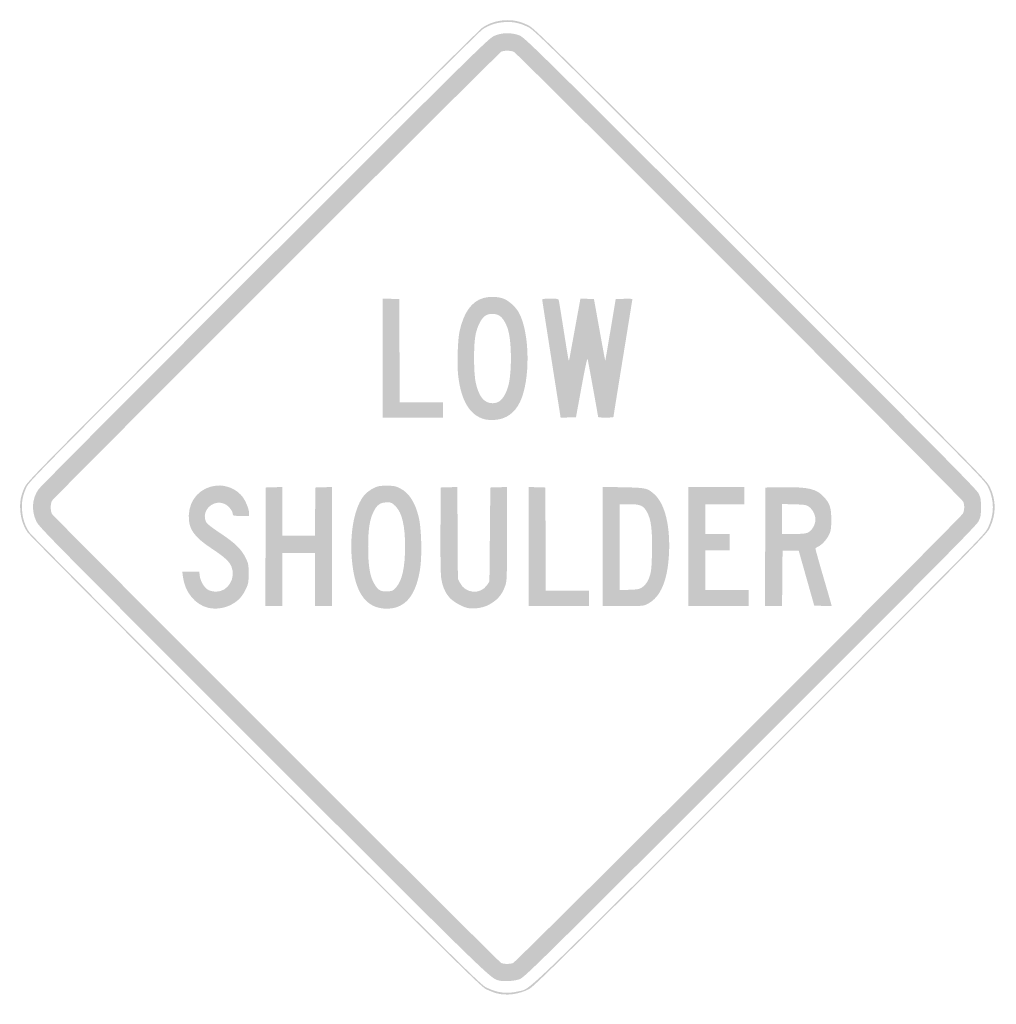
# Model space of a CAD drawing. Header units: inches. Extents: x -25.5 to 25.5, y -26 to 25.5.
import ezdxf

# ---------------------------------------------------------------- set-up
doc = ezdxf.new("R2010")
doc.units = ezdxf.units.IN
doc.header["$MEASUREMENT"] = 0

msp = doc.modelspace()

# ---------------------------------------------------------------- hatches: boundary and pattern name
h = msp.add_hatch(color=7)
edge = h.paths.add_edge_path()
edge.add_spline(control_points=[(-0.576, -25.383), (-0.711, -25.347), (-0.955, -25.251), (-1.117, -25.17), (-1.384, -25.038), (-2.554, -23.883), (-13.154, -13.289), (-19.78, -6.667), (-24.968, -1.445), (-25.062, -1.304), (-25.294, -0.958), (-25.415, -0.586), (-25.444, -0.136), (-25.472, 0.31), (-25.411, 0.622), (-25.21, 1.06), (-25.076, 1.349), (-24.429, 2.006), (-13.311, 13.13), (-6.67, 19.776), (-1.445, 24.968), (-1.304, 25.062), (-0.966, 25.288), (-0.59, 25.414), (-0.165, 25.443), (0.282, 25.474), (0.638, 25.4), (1.072, 25.188), (1.401, 25.026), (1.838, 24.596), (13.217, 13.217), (24.819, 1.616), (25.024, 1.407), (25.191, 1.06), (25.527, 0.363), (25.527, -0.348), (25.19, -1.06), (25.024, -1.409), (24.884, -1.551), (13.218, -13.215), (2.915, -23.515), (1.376, -25.035), (1.126, -25.164), (0.593, -25.439), (-0.057, -25.523), (-0.576, -25.383)], knot_values=[0, 0, 0, 0, 1, 1, 1, 2, 2, 2, 3, 3, 3, 4, 4, 4, 5, 5, 5, 6, 6, 6, 7, 7, 7, 8, 8, 8, 9, 9, 9, 10, 10, 10, 11, 11, 11, 12, 12, 12, 13, 13, 13, 14, 14, 14, 15, 15, 15, 15], degree=3, periodic=0)
edge = h.paths.add_edge_path(flags=0)
edge.add_spline(control_points=[(0.537, -25.289), (1.248, -25.122), (0.375, -25.959), (13.171, -13.167), (24.79, -1.551), (24.93, -1.409), (25.095, -1.06), (25.432, -0.348), (25.433, 0.363), (25.097, 1.06), (24.93, 1.407), (24.725, 1.615), (13.17, 13.17), (1.836, 24.503), (1.401, 24.932), (1.072, 25.093), (0.638, 25.306), (0.282, 25.38), (-0.165, 25.349), (-0.59, 25.319), (-0.966, 25.194), (-1.304, 24.968), (-1.445, 24.873), (-6.65, 19.702), (-13.264, 13.083), (-24.337, 2.004), (-24.982, 1.349), (-25.115, 1.06), (-25.317, 0.622), (-25.378, 0.31), (-25.35, -0.136), (-25.321, -0.586), (-25.199, -0.958), (-24.968, -1.304), (-24.873, -1.445), (-19.705, -6.647), (-13.107, -13.242), (-2.55, -23.793), (-1.384, -24.944), (-1.117, -25.076), (-0.546, -25.36), (-0.04, -25.425), (0.537, -25.289)], knot_values=[0, 0, 0, 0, 1, 1, 1, 2, 2, 2, 3, 3, 3, 4, 4, 4, 5, 5, 5, 6, 6, 6, 7, 7, 7, 8, 8, 8, 9, 9, 9, 10, 10, 10, 11, 11, 11, 12, 12, 12, 13, 13, 13, 14, 14, 14, 14], degree=3, periodic=0)
h = msp.add_hatch(color=7)
edge = h.paths.add_edge_path()
edge.add_spline(control_points=[(-0.495, -24.705), (-0.912, -24.578), (-1.078, -24.416), (-12.75, -12.747), (-23.808, -1.691), (-24.471, -1.019), (-24.605, -0.73), (-24.871, -0.154), (-24.83, 0.448), (-24.491, 0.942), (-24.401, 1.071), (-19.077, 6.425), (-12.659, 12.838), (-1.472, 24.017), (-0.977, 24.504), (-0.687, 24.63), (-0.29, 24.803), (0.194, 24.813), (0.612, 24.656), (0.887, 24.554), (1.22, 24.226), (12.682, 12.77), (22.661, 2.796), (24.489, 0.949), (24.598, 0.73), (24.711, 0.5), (24.726, 0.418), (24.726, 0), (24.726, -0.418), (24.711, -0.5), (24.598, -0.73), (24.489, -0.949), (22.661, -2.796), (12.682, -12.77), (1.308, -24.138), (0.885, -24.554), (0.622, -24.65), (0.341, -24.753), (-0.245, -24.782), (-0.495, -24.705)], knot_values=[0, 0, 0, 0, 1, 1, 1, 2, 2, 2, 3, 3, 3, 4, 4, 4, 5, 5, 5, 6, 6, 6, 7, 7, 7, 8, 8, 8, 9, 9, 9, 10, 10, 10, 11, 11, 11, 12, 12, 12, 13, 13, 13, 13], degree=3, periodic=0)
edge = h.paths.add_edge_path(flags=0)
edge.add_spline(control_points=[(0.291, -23.805), (0.46, -23.742), (23.688, -0.524), (23.784, -0.323), (23.866, -0.149), (23.875, 0.104), (23.805, 0.291), (23.75, 0.441), (0.544, 23.68), (0.344, 23.787), (0.193, 23.867), (-0.176, 23.876), (-0.321, 23.803), (-0.467, 23.729), (-23.705, 0.498), (-23.787, 0.344), (-23.874, 0.18), (-23.874, -0.18), (-23.787, -0.344), (-23.711, -0.487), (-0.476, -23.721), (-0.33, -23.801), (-0.209, -23.866), (0.121, -23.869), (0.291, -23.805)], knot_values=[0, 0, 0, 0, 1, 1, 1, 2, 2, 2, 3, 3, 3, 4, 4, 4, 5, 5, 5, 6, 6, 6, 7, 7, 7, 8, 8, 8, 8], degree=3, periodic=0)
for points in [[(-6.523, 7.796), (-6.523, 10.906), (-6.087, 10.893), (-5.652, 10.879), (-5.639, 8.183), (-5.627, 5.487), (-4.497, 5.487), (-3.367, 5.487), (-3.367, 5.086), (-3.367, 4.686), (-4.945, 4.686), (-6.523, 4.686), (-6.523, 7.796)], [(-12.634, -2.06), (-12.622, 1.036), (-12.186, 1.05), (-11.751, 1.063), (-11.751, -0.21), (-11.751, -1.484), (-10.904, -1.484), (-10.057, -1.484), (-10.044, -0.224), (-10.032, 1.036), (-9.596, 1.05), (-9.16, 1.063), (-9.16, -2.047), (-9.16, -5.157), (-9.608, -5.157), (-10.055, -5.157), (-10.055, -3.768), (-10.055, -2.378), (-10.903, -2.378), (-11.751, -2.378), (-11.751, -3.768), (-11.751, -5.157), (-12.198, -5.157), (-12.646, -5.157), (-12.634, -2.06)], [(1.107, -2.047), (1.107, 1.063), (1.542, 1.05), (1.978, 1.036), (1.99, -1.66), (2.002, -4.356), (3.132, -4.356), (4.262, -4.356), (4.262, -4.757), (4.262, -5.157), (2.685, -5.157), (1.107, -5.157), (1.107, -2.047)], [(9.443, -2.049), (9.443, 1.06), (10.903, 1.06), (12.363, 1.06), (12.363, 0.612), (12.363, 0.165), (11.35, 0.165), (10.338, 0.165), (10.338, -0.612), (10.338, -1.389), (10.974, -1.389), (11.609, -1.389), (11.609, -1.813), (11.609, -2.237), (10.974, -2.237), (10.338, -2.237), (10.338, -3.273), (10.338, -4.309), (11.468, -4.309), (12.598, -4.309), (12.598, -4.733), (12.598, -5.157), (11.021, -5.157), (9.443, -5.157), (9.443, -2.049)]]:
    msp.add_hatch(color=7).paths.add_polyline_path(points)
h = msp.add_hatch(color=7)
edge = h.paths.add_edge_path()
edge.add_spline(control_points=[(-1.166, 4.593), (-1.948, 4.79), (-2.404, 5.517), (-2.569, 6.831), (-2.641, 7.4), (-2.604, 8.728), (-2.503, 9.188), (-2.288, 10.173), (-1.882, 10.748), (-1.275, 10.928), (-0.975, 11.017), (-0.575, 11.016), (-0.27, 10.925), (0.026, 10.837), (0.422, 10.491), (0.6, 10.164), (1.17, 9.117), (1.202, 6.662), (0.661, 5.519), (0.384, 4.933), (-0.075, 4.604), (-0.664, 4.568), (-0.843, 4.557), (-1.069, 4.569), (-1.166, 4.593)], knot_values=[0, 0, 0, 0, 1, 1, 1, 2, 2, 2, 3, 3, 3, 4, 4, 4, 5, 5, 5, 6, 6, 6, 7, 7, 7, 8, 8, 8, 8], degree=3, periodic=0)
edge = h.paths.add_edge_path(flags=0)
edge.add_spline(control_points=[(-0.416, 5.546), (-0.229, 5.674), (-0.052, 5.985), (0.047, 6.362), (0.215, 7.001), (0.225, 8.428), (0.066, 9.138), (-0.017, 9.509), (-0.212, 9.871), (-0.397, 9.995), (-0.63, 10.153), (-1.002, 10.145), (-1.2, 9.978), (-1.393, 9.816), (-1.567, 9.465), (-1.661, 9.049), (-1.776, 8.541), (-1.772, 7.005), (-1.654, 6.494), (-1.491, 5.779), (-1.211, 5.44), (-0.785, 5.44), (-0.64, 5.44), (-0.521, 5.474), (-0.416, 5.546)], knot_values=[0, 0, 0, 0, 1, 1, 1, 2, 2, 2, 3, 3, 3, 4, 4, 4, 5, 5, 5, 6, 6, 6, 7, 7, 7, 8, 8, 8, 8], degree=3, periodic=0)
h = msp.add_hatch(color=7)
edge = h.paths.add_edge_path()
edge.add_spline(control_points=[(2.293, 7.758), (2.027, 9.449), (1.81, 10.848), (1.811, 10.868), (1.812, 10.887), (2.004, 10.903), (2.236, 10.903), (2.636, 10.903), (2.661, 10.897), (2.684, 10.797), (2.698, 10.739), (2.815, 10.014), (2.945, 9.187), (3.075, 8.359), (3.188, 7.675), (3.197, 7.666), (3.206, 7.657), (3.225, 7.709), (3.238, 7.781), (3.252, 7.853), (3.386, 8.586), (3.537, 9.409)], knot_values=[0, 0, 0, 0, 1, 1, 1, 2, 2, 2, 3, 3, 3, 4, 4, 4, 5, 5, 5, 6, 6, 6, 7, 7, 7, 7], degree=3, periodic=0)
edge.add_line((3.537, 9.409), (3.81, 10.907))
edge.add_line((3.81, 10.907), (4.164, 10.893))
edge.add_line((4.164, 10.893), (4.517, 10.879))
edge.add_line((4.517, 10.879), (4.809, 9.255))
edge.add_spline(control_points=[(4.809, 9.255), (4.97, 8.361), (5.104, 7.64), (5.108, 7.653), (5.112, 7.666), (5.236, 8.397), (5.384, 9.278)], knot_values=[0, 0, 0, 0, 1, 1, 1, 2, 2, 2, 2], degree=3, periodic=0)
edge.add_line((5.384, 9.278), (5.652, 10.879))
edge.add_line((5.652, 10.879), (6.087, 10.893))
edge.add_spline(control_points=[(6.087, 10.893), (6.327, 10.9), (6.523, 10.894), (6.523, 10.88), (6.523, 10.865), (6.3, 9.483), (6.028, 7.808), (5.756, 6.133), (5.534, 4.746), (5.534, 4.725), (5.534, 4.703), (5.354, 4.686), (5.134, 4.686), (4.913, 4.686), (4.733, 4.703), (4.733, 4.723), (4.733, 4.778), (4.22, 7.608), (4.185, 7.747), (4.166, 7.823), (4.052, 7.301), (3.867, 6.287)], knot_values=[0, 0, 0, 0, 1, 1, 1, 2, 2, 2, 3, 3, 3, 4, 4, 4, 5, 5, 5, 6, 6, 6, 7, 7, 7, 7], degree=3, periodic=0)
edge.add_line((3.867, 6.287), (3.578, 4.71))
edge.add_line((3.578, 4.71), (3.177, 4.696))
edge.add_line((3.177, 4.696), (2.776, 4.683))
edge.add_line((2.776, 4.683), (2.293, 7.758))
h = msp.add_hatch(color=7)
edge = h.paths.add_edge_path()
edge.add_spline(control_points=[(-15.626, -5.247), (-16.314, -5.085), (-16.846, -4.429), (-16.95, -3.615)], knot_values=[0, 0, 0, 0, 1, 1, 1, 1], degree=3, periodic=0)
edge.add_line((-16.95, -3.615), (-16.982, -3.367))
edge.add_line((-16.982, -3.367), (-16.539, -3.367))
edge.add_line((-16.539, -3.367), (-16.096, -3.367))
edge.add_line((-16.096, -3.367), (-16.066, -3.594))
edge.add_spline(control_points=[(-16.066, -3.594), (-16.027, -3.889), (-15.813, -4.223), (-15.6, -4.325), (-15.508, -4.368), (-15.33, -4.404), (-15.203, -4.404), (-14.596, -4.404), (-14.166, -3.69), (-14.414, -3.095), (-14.526, -2.826), (-14.781, -2.592), (-15.43, -2.163), (-16.392, -1.527), (-16.673, -1.117), (-16.641, -0.399), (-16.604, 0.432), (-16.024, 1.05), (-15.202, 1.136), (-14.689, 1.19), (-14.117, 0.94), (-13.822, 0.533), (-13.658, 0.306), (-13.493, -0.115), (-13.493, -0.308)], knot_values=[0, 0, 0, 0, 1, 1, 1, 2, 2, 2, 3, 3, 3, 4, 4, 4, 5, 5, 5, 6, 6, 6, 7, 7, 7, 8, 8, 8, 8], degree=3, periodic=0)
edge.add_line((-13.493, -0.308), (-13.493, -0.447))
edge.add_line((-13.493, -0.447), (-13.917, -0.447))
edge.add_spline(control_points=[(-13.917, -0.447), (-14.276, -0.447), (-14.341, -0.436), (-14.341, -0.371), (-14.341, -0.202), (-14.549, 0.072), (-14.753, 0.171), (-15.36, 0.464), (-16.035, -0.189), (-15.731, -0.775), (-15.687, -0.861), (-15.417, -1.072), (-14.987, -1.357), (-14.221, -1.864), (-13.883, -2.197), (-13.662, -2.661), (-13.528, -2.943), (-13.517, -3.007), (-13.517, -3.462), (-13.517, -3.9), (-13.531, -3.987), (-13.643, -4.226), (-13.817, -4.598), (-13.974, -4.791), (-14.261, -4.987), (-14.651, -5.253), (-15.175, -5.353), (-15.626, -5.247)], knot_values=[0, 0, 0, 0, 1, 1, 1, 2, 2, 2, 3, 3, 3, 4, 4, 4, 5, 5, 5, 6, 6, 6, 7, 7, 7, 8, 8, 8, 9, 9, 9, 9], degree=3, periodic=0)
h = msp.add_hatch(color=7)
edge = h.paths.add_edge_path()
edge.add_spline(control_points=[(-6.761, -5.234), (-7.556, -5.02), (-7.996, -4.208), (-8.126, -2.719), (-8.251, -1.279), (-7.976, 0.085), (-7.442, 0.676), (-7.346, 0.782), (-7.148, 0.927), (-7.001, 0.999), (-6.77, 1.113), (-6.679, 1.13), (-6.311, 1.13), (-5.942, 1.13), (-5.852, 1.113), (-5.618, 0.998), (-5.151, 0.769), (-4.832, 0.283), (-4.636, -0.499), (-4.493, -1.065), (-4.454, -2.534), (-4.563, -3.223), (-4.746, -4.377), (-5.158, -5.028), (-5.833, -5.228), (-6.114, -5.312), (-6.465, -5.314), (-6.761, -5.234)], knot_values=[0, 0, 0, 0, 1, 1, 1, 2, 2, 2, 3, 3, 3, 4, 4, 4, 5, 5, 5, 6, 6, 6, 7, 7, 7, 8, 8, 8, 9, 9, 9, 9], degree=3, periodic=0)
edge = h.paths.add_edge_path(flags=0)
edge.add_spline(control_points=[(-5.814, -4.177), (-5.502, -3.825), (-5.35, -3.137), (-5.347, -2.064), (-5.344, -0.982), (-5.502, -0.298), (-5.834, 0.049), (-6.023, 0.246), (-6.051, 0.259), (-6.286, 0.259), (-6.638, 0.259), (-6.814, 0.138), (-6.995, -0.23), (-7.198, -0.642), (-7.273, -1.132), (-7.275, -2.049), (-7.276, -3.104), (-7.179, -3.656), (-6.919, -4.055), (-6.733, -4.341), (-6.599, -4.41), (-6.267, -4.39), (-6.007, -4.374), (-5.975, -4.359), (-5.814, -4.177)], knot_values=[0, 0, 0, 0, 1, 1, 1, 2, 2, 2, 3, 3, 3, 4, 4, 4, 5, 5, 5, 6, 6, 6, 7, 7, 7, 8, 8, 8, 8], degree=3, periodic=0)
h = msp.add_hatch(color=7)
edge = h.paths.add_edge_path()
edge.add_spline(control_points=[(-2.114, -5.249), (-2.404, -5.176), (-2.836, -4.924), (-3.02, -4.72), (-3.258, -4.458), (-3.406, -4.105), (-3.463, -3.669), (-3.493, -3.444), (-3.507, -2.44), (-3.499, -1.13)], knot_values=[0, 0, 0, 0, 1, 1, 1, 2, 2, 2, 3, 3, 3, 3], degree=3, periodic=0)
edge.add_line((-3.499, -1.13), (-3.485, 1.036))
edge.add_line((-3.485, 1.036), (-3.052, 1.05))
edge.add_line((-3.052, 1.05), (-2.618, 1.063))
edge.add_line((-2.618, 1.063), (-2.604, -1.329))
edge.add_line((-2.604, -1.329), (-2.59, -3.721))
edge.add_line((-2.59, -3.721), (-2.48, -3.945))
edge.add_spline(control_points=[(-2.48, -3.945), (-2.203, -4.508), (-1.407, -4.572), (-1.067, -4.058)], knot_values=[0, 0, 0, 0, 1, 1, 1, 1], degree=3, periodic=0)
edge.add_line((-1.067, -4.058), (-0.942, -3.869))
edge.add_line((-0.942, -3.869), (-0.918, -1.416))
edge.add_line((-0.918, -1.416), (-0.895, 1.036))
edge.add_line((-0.895, 1.036), (-0.459, 1.05))
edge.add_line((-0.459, 1.05), (-0.024, 1.063))
edge.add_line((-0.024, 1.063), (-0.024, -1.38))
edge.add_spline(control_points=[(-0.024, -1.38), (-0.024, -3.676), (-0.029, -3.84), (-0.115, -4.089), (-0.289, -4.596), (-0.575, -4.907), (-1.079, -5.138), (-1.367, -5.269), (-1.832, -5.319), (-2.114, -5.249)], knot_values=[0, 0, 0, 0, 1, 1, 1, 2, 2, 2, 3, 3, 3, 3], degree=3, periodic=0)
h = msp.add_hatch(color=7)
edge = h.paths.add_edge_path()
edge.add_line((4.969, -2.044), (4.969, 1.07))
edge.add_line((4.969, 1.07), (6.04, 1.049))
edge.add_spline(control_points=[(6.04, 1.049), (7.247, 1.025), (7.317, 1.009), (7.684, 0.671), (8.224, 0.173), (8.504, -0.972), (8.436, -2.402), (8.368, -3.82), (7.995, -4.699), (7.315, -5.044), (7.098, -5.154), (7.058, -5.157), (6.03, -5.157)], knot_values=[0, 0, 0, 0, 1, 1, 1, 2, 2, 2, 3, 3, 3, 4, 4, 4, 4], degree=3, periodic=0)
edge.add_line((6.03, -5.157), (4.969, -5.157))
edge.add_line((4.969, -5.157), (4.969, -2.044))
edge = h.paths.add_edge_path(flags=0)
edge.add_spline(control_points=[(6.85, -4.263), (7.106, -4.19), (7.313, -3.952), (7.426, -3.604), (7.51, -3.344), (7.529, -3.147), (7.547, -2.331), (7.573, -1.195), (7.5, -0.625), (7.283, -0.239), (7.092, 0.099), (6.939, 0.165), (6.347, 0.165)], knot_values=[0, 0, 0, 0, 1, 1, 1, 2, 2, 2, 3, 3, 3, 4, 4, 4, 4], degree=3, periodic=0)
edge.add_line((6.347, 0.165), (5.864, 0.165))
edge.add_line((5.864, 0.165), (5.864, -2.072))
edge.add_line((5.864, -2.072), (5.864, -4.309))
edge.add_line((5.864, -4.309), (6.276, -4.309))
edge.add_spline(control_points=[(6.276, -4.309), (6.503, -4.309), (6.761, -4.289), (6.85, -4.263)], knot_values=[0, 0, 0, 0, 1, 1, 1, 1], degree=3, periodic=0)
h = msp.add_hatch(color=7)
edge = h.paths.add_edge_path()
edge.add_line((13.458, -2.06), (13.47, 1.036))
edge.add_line((13.47, 1.036), (14.365, 1.049))
edge.add_spline(control_points=[(14.365, 1.049), (15.715, 1.069), (16.139, 0.969), (16.528, 0.539), (16.84, 0.194), (16.908, -0.016), (16.908, -0.636), (16.908, -1.101), (16.893, -1.211), (16.799, -1.413), (16.675, -1.684), (16.414, -1.97), (16.218, -2.051), (16.144, -2.082), (16.084, -2.133), (16.084, -2.165), (16.084, -2.197), (16.274, -2.876), (16.507, -3.674), (16.741, -4.472), (16.931, -5.133), (16.931, -5.142), (16.931, -5.152), (16.726, -5.154), (16.476, -5.147)], knot_values=[0, 0, 0, 0, 1, 1, 1, 2, 2, 2, 3, 3, 3, 4, 4, 4, 5, 5, 5, 6, 6, 6, 7, 7, 7, 8, 8, 8, 8], degree=3, periodic=0)
edge.add_line((16.476, -5.147), (16.02, -5.134))
edge.add_line((16.02, -5.134), (15.614, -3.697))
edge.add_line((15.614, -3.697), (15.208, -2.261))
edge.add_line((15.208, -2.261), (14.786, -2.261))
edge.add_line((14.786, -2.261), (14.365, -2.261))
edge.add_line((14.365, -2.261), (14.352, -3.709))
edge.add_line((14.352, -3.709), (14.34, -5.157))
edge.add_line((14.34, -5.157), (13.893, -5.157))
edge.add_line((13.893, -5.157), (13.445, -5.157))
edge.add_line((13.445, -5.157), (13.458, -2.06))
edge = h.paths.add_edge_path(flags=0)
edge.add_spline(control_points=[(15.707, -1.307), (15.902, -1.209), (16.084, -0.886), (16.083, -0.638), (16.081, -0.4), (15.932, -0.103), (15.748, 0.028), (15.603, 0.131), (15.534, 0.143), (14.965, 0.158)], knot_values=[0, 0, 0, 0, 1, 1, 1, 2, 2, 2, 3, 3, 3, 3], degree=3, periodic=0)
edge.add_line((14.965, 0.158), (14.341, 0.174))
edge.add_line((14.341, 0.174), (14.341, -0.608))
edge.add_line((14.341, -0.608), (14.341, -1.389))
edge.add_line((14.341, -1.389), (14.941, -1.389))
edge.add_spline(control_points=[(14.941, -1.389), (15.419, -1.389), (15.576, -1.372), (15.707, -1.307)], knot_values=[0, 0, 0, 0, 1, 1, 1, 1], degree=3, periodic=0)

doc.saveas('drawing.dxf')
